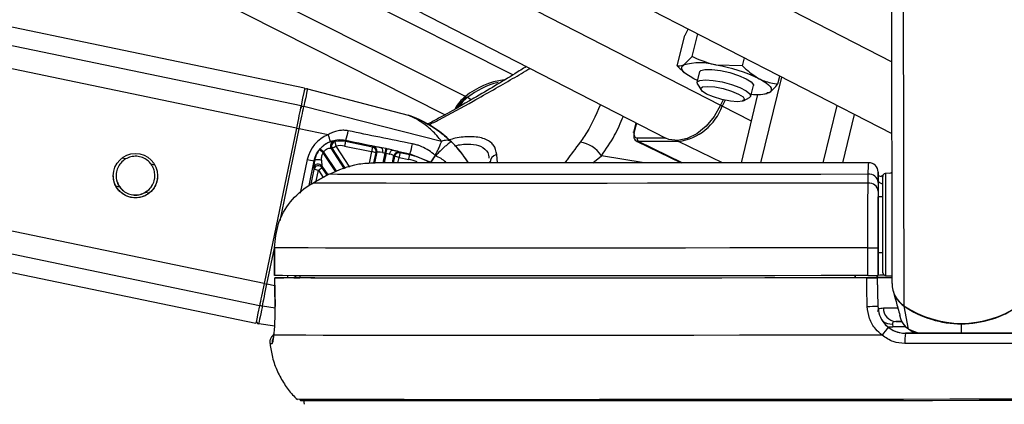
# Model space of a CAD drawing. Header units: millimetres. Extents: x 20 to 20084, y 40 to 15282.
# Tile 34 of 93: x 9096 to 9309, y 5847 to 5930. Entities that reach past the tile are written whole.
import ezdxf

# ---------------------------------------------------------------- set-up
doc = ezdxf.new("R2010")
doc.units = ezdxf.units.MM
doc.header["$LTSCALE"] = 2
doc.layers.add('COMPONENT_GEOMETRY', color=7, linetype='Continuous')
doc.styles.add('SLDTEXTSTYLE0', font='TXT', dxfattribs={"width": 0.75})
doc.dimstyles.new('SLDDIMSTYLE0', dxfattribs={"dimtxt": 100, "dimasz": 6.604, "dimexe": 0, "dimexo": 0.0625, "dimgap": 25, "dimtad": 0, "dimtih": 1, "dimtoh": 1, "dimdec": 1, "dimrnd": 1e-09, "dimzin": 12, "dimdsep": 46, "dimtxsty": 'SLDTEXTSTYLE0', "dimsah": 1, "dimcen": 0.09, "dimadec": 0, "dimazin": 3, "dimtfac": 1, "dimtdec": 1, "dimtofl": 0, "dimtmove": 0, "dimatfit": 3, "dimfxl": 1, "dimfrac": 2, "dimtolj": 1, "dimtzin": 12, "dimarcsym": 0})

# ---------------------------------------------------------------- blocks, each defined once
blk = doc.blocks.new('_D_5')
at = {"layer": 'COMPONENT_GEOMETRY', "color": 7}
for p, q in [((10830.42, 6039.57), (10830.42, 3944.92)), ((10630.35, 3924.61), (10599.88, 3924.61)), ((10599.88, 3924.61), (10599.88, 3765.86)), ((11030.49, 3924.61), (11060.96, 3924.61)), ((11060.96, 3924.61), (11060.96, 3765.86)), ((10599.88, 3765.86), (10630.35, 3765.86)), ((11060.96, 3765.86), (11030.49, 3765.86)), ((10830.42, 1521.6), (10830.42, 3616.24)), ((6833.18, 1521.6), (10836.77, 1521.6))]:
    blk.add_line(p, q, dxfattribs=at)
for points in [[(10830.42, 6039.57), (10829.4, 6032.97), (10831.44, 6032.97)], [(10830.42, 1521.6), (10831.44, 1528.2), (10829.4, 1528.2)]]:
    blk.add_solid(points, dxfattribs=at)
at = {"layer": 'COMPONENT_GEOMETRY', "color": 7, "char_height": 100, "attachment_point": 1, "style": 'SLDTEXTSTYLE0'}
for s, insert in [('7\'4.94"', (10630.35, 3894.77)), ('2259mm', (10557.64, 3745.15))]:
    blk.add_mtext(s, dxfattribs=dict(at, insert=insert))

msp = doc.modelspace()

# ---------------------------------------------------------------- linework, layer by layer
at = {"color": 7, "linetype": 'Continuous', "lineweight": 25}
for p, q in [((8304.93, 6039.57), (9147.34, 5864.6)), ((9157.91, 5915.51), (8560.63, 6039.57)), ((9202.97, 5918.36), (8962.84, 6039.57)), ((8973.57, 6039.57), (9236.03, 5904.69)), ((9024.38, 6039.57), (9284.98, 5905.65)), ((9285.02, 5873.22), (9284.82, 6023.86)), ((9240.9, 5928.3), (9240.18, 5926.87)), ((9241.73, 5922.32), (9242.99, 5927.22)), ((9238.5, 5920.34), (9240.18, 5926.87)), ((9241.73, 5922.32), (9239.9, 5920.49)), ((9252.64, 5920.34), (9253.08, 5922.04)), ((9239.64, 5919.26), (9240.19, 5918.77)), ((9243.38, 5919.03), (9242.79, 5916.75)), ((9252.64, 5920.34), (9246.97, 5920.49)), ((9242.9, 5917.15), (9242.12, 5917.53)), ((9256.65, 5899.33), (9261.16, 5917.89)), ((9260.31, 5916.4), (9260.75, 5918.1)), ((9158.52, 5915.35), (9180.3, 5909.62)), ((9242.89, 5916.35), (9243.68, 5915.11)), ((9254.42, 5913.76), (9255, 5916.04)), ((9257.95, 5914.52), (9258.48, 5914.57)), ((9248.44, 5912.94), (9247.88, 5911.8)), ((9248.91, 5912.87), (9248.28, 5911.59)), ((9252.41, 5899.33), (9256, 5914.12)), ((9252.85, 5912.75), (9254.14, 5913.46)), ((9257.67, 5914.28), (9257.99, 5914.35)), ((9187.53, 5903.98), (9157.73, 5911.52)), ((9270.09, 5899.35), (9273.1, 5911.75)), ((9274.33, 5899.35), (9276.87, 5909.81)), ((9156.12, 5906.85), (9149.13, 5873.22)), ((9162.99, 5905.42), (9156.74, 5906.72)), ((9229.56, 5908.02), (9229.04, 5905.97)), ((9166.81, 5904.22), (9166.75, 5903.94)), ((9172.58, 5902.72), (9166.75, 5903.94)), ((9229.72, 5904.03), (9239.4, 5899.32)), ((9238.81, 5903.94), (9230.13, 5903.94)), ((9166.56, 5898.03), (9163.63, 5902.5)), ((9163.63, 5902.5), (9163.87, 5902.41)), ((9166.54, 5902.96), (9172.38, 5901.75)), ((9172.76, 5902.84), (9172.58, 5902.72)), ((9173.54, 5901.65), (9173.05, 5899.31)), ((9173.36, 5901.54), (9173.54, 5901.65)), ((9175.52, 5902.4), (9174.59, 5902.59)), ((9176.94, 5902.09), (9180.7, 5901.3)), ((9178.53, 5901.49), (9178.42, 5901.66)), ((9159.95, 5899.75), (9160.03, 5899.74)), ((9174.72, 5901.54), (9175.33, 5901.43)), ((9176.91, 5899.34), (9177.24, 5900.89)), ((9177.24, 5900.89), (9177.35, 5900.71)), ((9178.33, 5900.51), (9180.44, 5900.07)), ((9180.65, 5901.05), (9178.53, 5901.49)), ((9180.7, 5901.3), (9180.65, 5901.05)), ((9180.7, 5901.3), (9185.18, 5899.5)), ((9186.22, 5900.89), (9186.21, 5900.89)), ((9186.22, 5900.88), (9186.22, 5900.89)), ((9197.95, 5899.67), (9198.03, 5899.35)), ((9159.83, 5898.29), (9159.9, 5897.91)), ((9161.64, 5898.63), (9162.9, 5896.72)), ((9161.72, 5898.25), (9161.64, 5898.63)), ((9163.14, 5896.85), (9159.68, 5894.94)), ((9159.68, 5894.94), (9163.14, 5896.84)), ((9163.14, 5896.84), (9163.14, 5896.85)), ((9279.85, 5894.94), (9279.85, 5896.84)), ((9281.99, 5895.56), (9281.99, 5897.15)), ((9281.99, 5895.56), (9282, 5891.96)), ((9282.79, 5896.27), (9282.04, 5896.49)), ((9283.02, 5896.56), (9282.68, 5896.45)), ((9284.99, 5897.07), (9283.56, 5896.99)), ((9285.02, 5897.24), (9284.43, 5897.04)), ((9159.68, 5894.94), (9159.68, 5894.95)), ((9281.99, 5895.1), (9281.99, 5893.2)), ((9283, 5891.96), (9282, 5891.96)), ((9282, 5891.96), (9282, 5891.96)), ((9282.02, 5874.95), (9282, 5886.06)), ((9151.37, 5880.93), (9151.38, 5874.93)), ((9151.39, 5880.93), (9151.37, 5880.93)), ((9151.39, 5874.93), (9151.39, 5880.93)), ((9279.75, 5874.93), (9279.74, 5880.93)), ((9282.01, 5880.94), (9282.02, 5874.94)), ((9282.01, 5879.96), (9283.01, 5879.96)), ((9282.01, 5879.96), (9282.02, 5874.97)), ((9282.01, 5879.96), (9282.02, 5874.98)), ((9151.38, 5874.93), (9151.39, 5874.93)), ((9151.41, 5874.43), (9151.51, 5868.26)), ((9151.42, 5874.43), (9151.43, 5874.43)), ((9156.86, 5874.44), (9153.41, 5874.44)), ((9155.58, 5874.43), (9156.86, 5874.44)), ((9156.85, 5874.93), (9156.86, 5874.43)), ((9277.02, 5874.93), (9277.02, 5874.43)), ((9277.02, 5874.43), (9277.02, 5874.93)), ((9277.43, 5874.43), (9277.43, 5874.45)), ((9281.81, 5874.45), (9277.43, 5874.45)), ((9277.43, 5874.45), (9277.43, 5874.43)), ((9281.8, 5874.94), (9281.81, 5874.45)), ((9281.81, 5874.47), (9281.8, 5874.94)), ((9281.81, 5874.47), (9281.81, 5874.48)), ((9281.81, 5874.48), (9281.93, 5868.33)), ((9281.81, 5874.45), (9281.81, 5874.44)), ((9281.81, 5874.44), (9281.92, 5868.33)), ((9282.02, 5874.98), (9282.02, 5874.97)), ((9282.02, 5874.95), (9282.02, 5874.94)), ((9283.59, 5874.93), (9285.02, 5874.86)), ((9285.25, 5871.62), (9285.7, 5869.94)), ((9285.7, 5869.94), (9285.88, 5869.3)), ((9151.53, 5868.26), (9151.51, 5868.26)), ((9281.92, 5868.33), (9281.92, 5868.33)), ((9288.54, 5863.35), (9287.62, 5868.3)), ((9286.6, 5866.65), (9286.62, 5866.58)), ((9286.68, 5866.25), (9286.79, 5865.87)), ((9151.42, 5863.97), (9147.96, 5864.5)), ((9285.1, 5864.43), (9285.17, 5863.84)), ((9285.84, 5864.99), (9287.17, 5864.99)), ((9151.24, 5862.04), (9151.25, 5862.35)), ((9287.93, 5862.45), (9287.93, 5862.44)), ((9288.76, 5863.24), (9289.17, 5862.94))]:
    msp.add_line(p, q, dxfattribs=at)
at = {"color": 8, "linetype": 'Continuous', "lineweight": 25}
for p, q in [((9148.13, 5868.4), (8324.03, 6039.57)), ((9149.13, 5873.22), (8348.23, 6039.57)), ((9156.12, 5906.85), (8517.14, 6039.57)), ((9157.12, 5911.67), (8541.36, 6039.57)), ((9188.27, 5909.75), (8931.08, 6039.57)), ((9192.68, 5913.67), (8943.26, 6039.57)), ((8999.25, 6039.57), (9247.88, 5911.8)), ((9054.61, 6039.57), (9284.96, 5921.2)), ((9287.6, 5868.4), (9287.41, 6008.14)), ((9193.95, 5912.96), (9193.11, 5913.44)), ((9254.59, 5908.33), (9248.28, 5911.59)), ((9152.59, 5886.77), (9156.74, 5906.72)), ((9229.71, 5907.94), (9229.22, 5906.03)), ((9189.68, 5903.88), (9189.41, 5904.1)), ((9229.87, 5904.71), (9235.99, 5904.71)), ((9239.63, 5899.32), (9230.13, 5903.94)), ((9248.3, 5899.33), (9238.81, 5903.94)), ((9162.02, 5901.67), (9164.81, 5897.42)), ((9163.87, 5902.41), (9166.71, 5898.08)), ((9167.68, 5898.42), (9164.7, 5902.96)), ((9172.38, 5901.75), (9171.86, 5899.23)), ((9119.16, 5900.16), (9118.35, 5900.33)), ((9158.47, 5900.06), (9156.95, 5892.75)), ((9158.85, 5894.45), (9159.95, 5899.75)), ((9164.63, 5897.36), (9161.9, 5901.52)), ((9172.89, 5899.3), (9173.36, 5901.54)), ((9174.89, 5899.35), (9175.33, 5901.43)), ((9175.51, 5901.4), (9175.08, 5899.35)), ((9177.35, 5900.71), (9177.07, 5899.34)), ((9178.08, 5899.34), (9178.33, 5900.51)), ((9199.62, 5899.31), (9199.46, 5901.1)), ((9220.29, 5899.31), (9222.11, 5900.87)), ((9231.36, 5899.32), (9222.11, 5900.87)), ((9125.51, 5898.84), (9124.7, 5899.01)), ((9159.9, 5897.91), (9159.23, 5894.68)), ((9160.39, 5895.34), (9160.88, 5897.71)), ((9160.88, 5897.71), (9161.89, 5896.16)), ((9162.77, 5896.64), (9161.72, 5898.25)), ((9117.89, 5894.08), (9117.09, 5894.25)), ((9124.21, 5892.77), (9123.43, 5892.93)), ((9149.75, 5873.09), (9151.37, 5880.88)), ((9155.92, 5874.7), (9156.02, 5874.44)), ((9151.44, 5872.74), (9149.75, 5873.09)), ((9151.52, 5867.85), (9148.76, 5868.3)), ((9287.95, 5863.84), (9285.17, 5863.84)), ((9288.54, 5863.35), (9290.78, 5862.45)), ((9289.21, 5863.02), (9288.54, 5863.35)), ((9300.04, 5862.46), (9300.03, 5864.5))]:
    msp.add_line(p, q, dxfattribs=at)
at = {"color": 7, "linetype": 'Continuous', "lineweight": 25, "flags": 128}
for points in [[(9242.12, 5917.53), (9241.31, 5917.98), (9240.64, 5918.42), (9240.11, 5918.84), (9239.74, 5919.24), (9239.53, 5919.61), (9239.49, 5919.95), (9239.61, 5920.24), (9239.9, 5920.49)], [(9243.38, 5919.03), (9243.62, 5919.31), (9244.53, 5919.55), (9246, 5919.55), (9247.86, 5919.31), (9249.88, 5918.85), (9251.81, 5918.23), (9253.43, 5917.53), (9254.54, 5916.83), (9255, 5916.21), (9255, 5916.04)], [(9242.89, 5916.35), (9242.82, 5916.83), (9243.41, 5917.18), (9244.62, 5917.31)], [(9244.62, 5917.31), (9246.31, 5917.18), (9248.28, 5916.83), (9250.29, 5916.28), (9252.09, 5915.61), (9253.48, 5914.9), (9254.27, 5914.23), (9254.39, 5913.69), (9254.14, 5913.46)], [(9256.26, 5917.53), (9257.07, 5917.09), (9257.74, 5916.65), (9258.27, 5916.22), (9258.64, 5915.82), (9258.85, 5915.45), (9258.89, 5915.12), (9258.77, 5914.82), (9258.48, 5914.57)], [(9157.91, 5915.51), (9157.91, 5915.51), (9157.86, 5915.26), (9157.71, 5914.52), (9157.46, 5913.32), (9157.12, 5911.67)], [(9158.52, 5915.35), (9158.51, 5915.29), (9158.47, 5915.1), (9158.41, 5914.79), (9158.32, 5914.37), (9158.21, 5913.82), (9158.07, 5913.16), (9157.91, 5912.39), (9157.73, 5911.52)], [(9245.09, 5915.88), (9246.66, 5915.76), (9248.48, 5915.4), (9250.29, 5914.85), (9251.8, 5914.21), (9252.78, 5913.58), (9253.08, 5913.03), (9252.66, 5912.67), (9251.59, 5912.54), (9250.02, 5912.67), (9248.19, 5913.03), (9246.39, 5913.58), (9244.88, 5914.21), (9243.9, 5914.85), (9243.59, 5915.4), (9244.01, 5915.76), (9245.09, 5915.88)], [(9157.12, 5911.67), (9157.03, 5911.24), (9156.93, 5910.73), (9156.81, 5910.18), (9156.68, 5909.57), (9156.55, 5908.93), (9156.41, 5908.25), (9156.27, 5907.56), (9156.12, 5906.85)], [(9156.74, 5906.72), (9156.88, 5907.42), (9157.03, 5908.11), (9157.17, 5908.79), (9157.3, 5909.43), (9157.42, 5910.03), (9157.54, 5910.58), (9157.64, 5911.08), (9157.73, 5911.52)], [(9247.88, 5911.8), (9246.5, 5909.36), (9244.77, 5907.26), (9242.8, 5905.62), (9240.71, 5904.56), (9238.65, 5904.14), (9236.74, 5904.4), (9236.03, 5904.69)], [(9229.19, 5905.82), (9229.12, 5905.86), (9229.07, 5905.9), (9229.04, 5905.94), (9229.03, 5905.97), (9229.04, 5905.97)], [(9164.7, 5902.96), (9164.66, 5903.14), (9164.63, 5903.32), (9164.59, 5903.48), (9164.56, 5903.63), (9164.53, 5903.75), (9164.51, 5903.84), (9164.5, 5903.9), (9164.5, 5903.93)], [(9166.75, 5903.94), (9166.74, 5903.91), (9166.73, 5903.85), (9166.71, 5903.76), (9166.68, 5903.63), (9166.65, 5903.49), (9166.62, 5903.32), (9166.58, 5903.14), (9166.54, 5902.96)], [(9172.58, 5902.72), (9172.58, 5902.7), (9172.57, 5902.64), (9172.55, 5902.54), (9172.52, 5902.42), (9172.49, 5902.27), (9172.46, 5902.11), (9172.42, 5901.93), (9172.38, 5901.75)], [(9175.33, 5901.43), (9175.36, 5901.61), (9175.4, 5901.78), (9175.43, 5901.93), (9175.46, 5902.08), (9175.48, 5902.2), (9175.5, 5902.29), (9175.51, 5902.36), (9175.52, 5902.4)], [(9175.51, 5901.4), (9175.54, 5901.57), (9175.57, 5901.74), (9175.61, 5901.9), (9175.64, 5902.04), (9175.66, 5902.16), (9175.68, 5902.26), (9175.69, 5902.33), (9175.7, 5902.36)], [(9175.7, 5902.36), (9175.66, 5902.37), (9175.52, 5902.4)], [(9176.29, 5901.21), (9176.34, 5901.39), (9176.41, 5901.56), (9176.49, 5901.72), (9176.57, 5901.85), (9176.66, 5901.96), (9176.76, 5902.04), (9176.85, 5902.08), (9176.94, 5902.09)], [(9160.03, 5899.74), (9160.09, 5899.85), (9160.22, 5899.95), (9160.39, 5900.02), (9160.6, 5900.06), (9160.84, 5900.06), (9161.09, 5900.04), (9161.33, 5899.98), (9161.55, 5899.89)], [(9175.33, 5901.43), (9175.46, 5901.4), (9175.51, 5901.4)], [(9178.53, 5901.49), (9178.53, 5901.46), (9178.51, 5901.4), (9178.49, 5901.31), (9178.47, 5901.19), (9178.44, 5901.04), (9178.4, 5900.87), (9178.37, 5900.7), (9178.33, 5900.51)], [(9180.44, 5900.07), (9180.48, 5900.26), (9180.52, 5900.44), (9180.55, 5900.6), (9180.58, 5900.75), (9180.61, 5900.87), (9180.63, 5900.96), (9180.64, 5901.02), (9180.65, 5901.05)], [(9279.85, 5896.84), (9269.62, 5896.83), (9259.57, 5896.82), (9249.74, 5896.81), (9240.2, 5896.81), (9231, 5896.8), (9222.19, 5896.79), (9213.81, 5896.79), (9205.93, 5896.79), (9198.57, 5896.79), (9191.79, 5896.79), (9185.62, 5896.79), (9180.1, 5896.8), (9175.25, 5896.81), (9171.12, 5896.81), (9167.7, 5896.82), (9165.04, 5896.83), (9163.14, 5896.84)], [(9283, 5888.08), (9283, 5890.66), (9282.99, 5892.91), (9282.99, 5894.68), (9282.99, 5895.87), (9282.99, 5896.38), (9282.99, 5896.39)], [(9279.85, 5894.94), (9269.89, 5894.93), (9260.08, 5894.92), (9250.48, 5894.91), (9241.13, 5894.9), (9232.07, 5894.9), (9223.37, 5894.89), (9215.05, 5894.89), (9207.17, 5894.89), (9199.76, 5894.89), (9192.86, 5894.89), (9186.51, 5894.89), (9180.74, 5894.89), (9175.57, 5894.9), (9171.04, 5894.9), (9167.17, 5894.91), (9163.98, 5894.92), (9161.48, 5894.93), (9159.68, 5894.94)], [(9282, 5886.06), (9282, 5887.21), (9282, 5888.32), (9282, 5889.34), (9282, 5890.24), (9282, 5890.97), (9282, 5891.51), (9282, 5891.85), (9282, 5891.96)], [(9283, 5891.96), (9283, 5892.29), (9283, 5892.56)], [(9283.02, 5875.53), (9283.02, 5875.75), (9283.02, 5876.65), (9283.01, 5878.18), (9283.01, 5880.24), (9283.01, 5882.69), (9283, 5885.37), (9283, 5888.08)], [(9279.74, 5880.93), (9269.63, 5880.92), (9259.66, 5880.91), (9249.88, 5880.9), (9240.33, 5880.89), (9231.07, 5880.89), (9222.12, 5880.88), (9213.54, 5880.88), (9205.37, 5880.87), (9197.63, 5880.87), (9190.38, 5880.87), (9183.64, 5880.87), (9177.44, 5880.88), (9171.82, 5880.88), (9166.79, 5880.89), (9162.39, 5880.89), (9158.64, 5880.9), (9155.54, 5880.91), (9153.12, 5880.92), (9151.39, 5880.93)], [(9283.01, 5879.36), (9283.01, 5879.51), (9283.01, 5879.96)], [(9279.75, 5874.93), (9269.64, 5874.92), (9259.67, 5874.91), (9249.89, 5874.9), (9240.34, 5874.89), (9231.07, 5874.89), (9222.13, 5874.88), (9213.55, 5874.88), (9205.37, 5874.87), (9197.64, 5874.87), (9190.39, 5874.87), (9183.65, 5874.87), (9177.45, 5874.88), (9171.83, 5874.88), (9166.8, 5874.89), (9162.4, 5874.89), (9158.64, 5874.9), (9155.55, 5874.91), (9153.13, 5874.92), (9151.39, 5874.93)], [(9151.53, 5868.26), (9151.46, 5872.26), (9151.42, 5874.43)], [(9279.54, 5874.43), (9268.89, 5874.42), (9258.41, 5874.41), (9248.15, 5874.4), (9238.15, 5874.39), (9228.47, 5874.38), (9219.17, 5874.38), (9210.28, 5874.38), (9201.86, 5874.37), (9193.95, 5874.37), (9186.59, 5874.37), (9179.82, 5874.38), (9173.67, 5874.38), (9168.18, 5874.38), (9163.37, 5874.39), (9159.27, 5874.4), (9155.91, 5874.41), (9153.28, 5874.42), (9151.42, 5874.43)], [(9277.43, 5874.43), (9267.38, 5874.42), (9257.49, 5874.41), (9247.8, 5874.4), (9238.38, 5874.4), (9229.25, 5874.39), (9220.47, 5874.39), (9212.08, 5874.38), (9204.13, 5874.38), (9196.64, 5874.38), (9189.66, 5874.38), (9183.22, 5874.38), (9177.35, 5874.39), (9172.09, 5874.39), (9167.45, 5874.4), (9163.46, 5874.4), (9160.14, 5874.41), (9157.51, 5874.42), (9155.58, 5874.43)], [(9279.65, 5868.26), (9279.58, 5872.26), (9279.54, 5874.43)], [(9281.81, 5874.5), (9282.6, 5874.5), (9285.05, 5874.5)], [(9149.13, 5873.22), (9148.99, 5872.51), (9148.84, 5871.82), (9148.7, 5871.14), (9148.57, 5870.5), (9148.44, 5869.89), (9148.33, 5869.34), (9148.22, 5868.84), (9148.13, 5868.4)], [(9148.76, 5868.3), (9148.85, 5868.73), (9148.95, 5869.23), (9149.06, 5869.78), (9149.19, 5870.39), (9149.32, 5871.03), (9149.46, 5871.7), (9149.61, 5872.39), (9149.75, 5873.09)], [(9148.13, 5868.4), (9147.79, 5866.76), (9147.54, 5865.57), (9147.39, 5864.84), (9147.34, 5864.6)], [(9148.76, 5868.3), (9148.57, 5867.43), (9148.41, 5866.66), (9148.28, 5866.01), (9148.17, 5865.47), (9148.08, 5865.05), (9148.01, 5864.74), (9147.98, 5864.56), (9147.96, 5864.5)], [(9287.06, 5865), (9286.51, 5864.99), (9285.84, 5864.99)], [(9282.86, 5862.04), (9272.41, 5862.02), (9262.1, 5862.01), (9251.97, 5862), (9242.09, 5861.99), (9232.49, 5861.99), (9223.23, 5861.98), (9214.36, 5861.98), (9205.91, 5861.98), (9197.93, 5861.97), (9190.45, 5861.97), (9183.53, 5861.98), (9177.18, 5861.98), (9171.44, 5861.98), (9166.35, 5861.99), (9161.92, 5861.99), (9158.17, 5862), (9155.14, 5862.01), (9152.82, 5862.02), (9151.24, 5862.04)], [(9287.93, 5862.44), (9290.95, 5862.45), (9293.98, 5862.45), (9297.01, 5862.46), (9300.04, 5862.46), (9303.06, 5862.46), (9306.09, 5862.47), (9309.12, 5862.47), (9312.14, 5862.48)], [(9312.14, 5862.48), (9309.12, 5862.47), (9306.09, 5862.47), (9303.06, 5862.47), (9300.04, 5862.46), (9297.01, 5862.46), (9293.98, 5862.45), (9290.95, 5862.45), (9287.93, 5862.45)], [(9312.31, 5860.26), (9309.24, 5860.25), (9306.18, 5860.25), (9303.11, 5860.24), (9300.04, 5860.24), (9296.97, 5860.24), (9293.9, 5860.23), (9290.83, 5860.23), (9287.77, 5860.22)], [(9317.58, 5848.18), (9307.58, 5848.16), (9297.55, 5848.15), (9287.52, 5848.14), (9277.56, 5848.12), (9267.71, 5848.11), (9258.01, 5848.1), (9248.52, 5848.1), (9239.28, 5848.09), (9230.34, 5848.08), (9221.73, 5848.08), (9213.51, 5848.07), (9205.71, 5848.07), (9198.37, 5848.07), (9191.52, 5848.07), (9185.2, 5848.07), (9179.45, 5848.08), (9174.28, 5848.08), (9169.72, 5848.09), (9165.8, 5848.1), (9162.53, 5848.1), (9159.93, 5848.11), (9158.02, 5848.12), (9156.79, 5848.14), (9156.27, 5848.15), (9156.25, 5848.15)], [(9313.93, 5847.89), (9303.84, 5847.87), (9293.74, 5847.86), (9283.67, 5847.85), (9273.69, 5847.83), (9263.83, 5847.82), (9254.15, 5847.81), (9244.71, 5847.81), (9235.54, 5847.8), (9226.69, 5847.79), (9218.2, 5847.79), (9210.13, 5847.79), (9202.5, 5847.79), (9195.36, 5847.79), (9188.73, 5847.79), (9182.67, 5847.79), (9177.19, 5847.79), (9172.32, 5847.8), (9168.08, 5847.81), (9164.51, 5847.81), (9161.61, 5847.82), (9159.4, 5847.83), (9157.89, 5847.85), (9157.09, 5847.86), (9156.95, 5847.87)]]:
    msp.add_lwpolyline(points, dxfattribs=at)
at = {"color": 8, "linetype": 'Continuous', "lineweight": 25, "flags": 128}
for points in [[(9229.04, 5905.97), (9229.05, 5905.99), (9229.09, 5906.01), (9229.14, 5906.02), (9229.22, 5906.03)], [(9283.56, 5896.99), (9283.56, 5896.98), (9283.56, 5896.44), (9283.56, 5895.19), (9283.56, 5893.31), (9283.57, 5890.93), (9283.57, 5888.21)], [(9283.57, 5888.21), (9283.57, 5885.34), (9283.58, 5882.51), (9283.58, 5879.91), (9283.58, 5877.73), (9283.59, 5876.11), (9283.59, 5875.17), (9283.59, 5874.93)], [(9283.14, 5867.94), (9284.02, 5867.94), (9285.12, 5867.94), (9286.23, 5867.95)], [(9287.64, 5868.37), (9287.62, 5868.33), (9287.62, 5868.3)], [(9284.06, 5863.94), (9284.56, 5863.85), (9285.17, 5863.84)], [(9300.03, 5864.6), (9300.03, 5864.59), (9300.03, 5864.53), (9300.03, 5864.5)]]:
    msp.add_lwpolyline(points, dxfattribs=at)
at = {"color": 7, "linetype": 'Continuous', "lineweight": 25}
msp.add_circle((9121.29, 5896.54), 4.8, dxfattribs=at)
for centre, radius, start, end in [((9243.43, 5907.91), 13.07, 74.3063, 105.6937), ((9240.96, 5885.53), 35.47, 64.4415, 80.2408), ((9203.43, 5900.29), 17.17, 97.8874, 128.774), ((9204.47, 5898.89), 18.46, 104.7376, 128.0081), ((9158.37, 5914.77), 0.6, 75.266, 168.266), ((9255.68, 5922.34), 8.26, 261.912, 289.8126), ((9197.66, 5907.27), 8.11, 127.887, 151.9302), ((9192.96, 5913.25), 0.242, 51.7032, 116.2409), ((9157.55, 5910.99), 0.561, 70.6155, 161.678), ((9237.15, 5915.68), 11.85, 278.0341, 339.8301), ((9179.03, 5904.79), 5, 70.0648, 75.266), ((9181.41, 6026.33), 122.12, 258.0463, 258.3426), ((9155.97, 5908.01), 11.48, 340.7254, 351.2111), ((9153.79, 5901.42), 10.03, 14.6452, 23.5162), ((9164.47, 5903.04), 1, 104.9586, 212.986), ((9164.71, 5902.95), 1, 102.2984, 212.9665), ((9165.63, 5898.58), 5.47, 78.266, 101.9989), ((9216.61, 5897.3), 6.56, 32.9391, 82.0309), ((9230.52, 5904.5), 0.681, 161.8808, 235.4408), ((9165.63, 5898.57), 5.76, 139.3855, 141.7003), ((8996.92, 5693), 265.89, 51.6502, 51.8652), ((8982.92, 5693.18), 274.85, 49.337, 49.545), ((9165.63, 5898.57), 4.76, 139.3855, 141.7003), ((9302, 5693.25), 250.65, 123.2129, 123.4413), ((9165.63, 5898.58), 4.47, 78.266, 101.9989), ((9129.12, 5692.33), 213.84, 78.0606, 78.3283), ((9172.38, 5901.74), 1, 348.4475, 78.0845), ((9172.55, 5901.86), 1, 348.4475, 78.0845), ((9173.7, 5901.94), 1.1, 338.4276, 35.9009), ((9178.22, 5900.68), 1, 78.4464, 168.0856), ((9169.52, 5905.2), 11.84, 340.747, 351.399), ((9223.69, 6212.43), 319.11, 258.2055, 258.4773), ((9178.33, 5900.51), 1, 78.4464, 168.0856), ((9134.69, 5691.58), 213.44, 78.2036, 78.4716), ((9177.91, 5887.86), 13.47, 59.6505, 78.266), ((9199.82, 5899.34), 1.8, 101.7466, 179.7495), ((9160.81, 5898.07), 1, 33.8821, 167.6499), ((9160.88, 5897.69), 1, 33.8821, 167.6499), ((9117.25, 5688.77), 213.44, 78.2036, 78.4716), ((9297.88, 5689.3), 249.4, 123.0902, 123.3194), ((9279.99, 5897.36), 2, 0.0366, 90.299), ((9280.09, 5894.95), 1.91, 4.4305, 97.25), ((9283.59, 5896.4), 0.6, 93.077, 180.077), ((9280.09, 5893.05), 1.91, 4.4265, 97.164), ((9279.77, 6320.65), 439.72, 269.9964, 270.2922), ((9279.78, 6314.65), 439.72, 269.9964, 270.2922), ((9285.24, 5495.21), 379.29, 90.029, 90.5187), ((9283.56, 5748.15), 126.84, 90.0892, 90.697), ((9283.62, 5875.53), 0.6, 180.077, 267.077), ((9290.86, 5873.24), 5.84, 180.2646, 236.0385), ((9290.89, 5873.14), 5.84, 195.1197, 235.9386), ((9279.6, 5904.02), 35.76, 270.0836, 273.7253), ((9285.99, 5867.85), 2.86, 178.174, 266.9501), ((9300, 5886.71), 22.12, 235.8922, 304.2619), ((9299.98, 5886.54), 22.04, 235.8637, 270.1259), ((9300.02, 5886.54), 22.04, 270.0282, 304.2903), ((9148.05, 5865.09), 0.6, 168.266, 261.266), ((9288.84, 5858.21), 7.1, 129.775, 147.3861), ((9294.91, 5860.83), 7.16, 166.9415, 184.8132)]:
    msp.add_arc(centre, radius, start, end, dxfattribs=at)
at = {"color": 8, "linetype": 'Continuous', "lineweight": 25}
for centre, radius, start, end in [((9197.84, 5907.29), 7.76, 127.6036, 146.4174), ((9243.8, 5902.78), 9.89, 63.0435, 65.6437), ((9172.21, 5885.99), 25, 32.2941, 70.0648), ((9239.03, 5904.35), 0.467, 206.8273, 242.1705), ((9177.91, 5887.86), 12.47, 69.5275, 78.266), ((9175.38, 5997.27), 126.8, 258.0535, 258.3388), ((9148.85, 5868.96), 0.666, 217.5122, 261.7212), ((9284.93, 5867.56), 3.13, 232.1985, 273.0554), ((9152.87, 5860.44), 2.01, 154.4449, 186.2759), ((9150.81, 5866.35), 6.13, 265.8495, 270.5601)]:
    msp.add_arc(centre, radius, start, end, dxfattribs=at)
at = {"color": 7, "linetype": 'Continuous', "lineweight": 25}
for centre, major_axis, ratio, start_param, end_param in [((9230.21, 5906.03), (0.64, 1.25), 0.664507, 1.899791, 3.470588), ((9165.7, 5898.55), (5.87, 4.47), 0.99993, 1.29552, 2.286185), ((9172.21, 5886), (-15.94, 19.26), 0.999944, 4.590833, 4.818035), ((9172.21, 5885.97), (19.51, 15.63), 0.999943, 6.178451, 6.404553), ((9230.61, 5905.82), (0.9, 1.79), 0.665803, 1.895436, 3.466232), ((9175.5, 5902.26), (2.74, -0.57), 0.051092, 1.919265, 3.088958), ((9175.29, 5901.28), (1.76, -0.37), 0.080207, 1.919263, 3.088957), ((9175.68, 5902.22), (2.74, -0.57), 0.051092, 0.052085, 1.103058), ((9160.64, 5902.15), (0.8, 3.88), 0.036816, 2.249904, 3.053072), ((9161.62, 5901.95), (-0.04, 3.33), 0.03363, 2.234336, 3.037504), ((9175.47, 5901.24), (1.76, -0.37), 0.080207, 0.052084, 1.103057)]:
    msp.add_ellipse(centre, major_axis=major_axis, ratio=ratio, start_param=start_param, end_param=end_param, dxfattribs=at)
at = {"color": 8, "linetype": 'Continuous', "lineweight": 25}
msp.add_ellipse((9161.22, 5877.01), major_axis=(5.87, 4.47), ratio=0.99993, start_param=2.779209, end_param=2.847382, dxfattribs=at)
at = {"color": 7, "linetype": 'Continuous', "lineweight": 25}
for points, knots in [([(9246.97, 5920.49), (9246.84, 5920.51), (9245, 5920.86), (9243.31, 5921.61), (9241.73, 5922.32)], [0, 0, 0, 0, 0.070201, 1, 1, 1, 1]), ([(9205.9, 5920.18), (9205.07, 5919.66), (9201.56, 5917.46), (9195.22, 5913.66), (9188.73, 5909.94), (9185.3, 5908.11), (9184.51, 5907.68)], [0, 0, 0, 0, 0.131293, 0.555651, 0.897304, 1, 1, 1, 1]), ([(9239.9, 5920.49), (9239.86, 5920.47), (9239.32, 5920.15), (9238.89, 5920.25), (9238.5, 5920.34)], [0, 0, 0, 0, 0.070201, 1, 1, 1, 1]), ([(9238.5, 5920.34), (9238.78, 5920.04), (9239.16, 5919.63), (9239.59, 5919.34), (9239.69, 5919.26)], [0, 0, 0, 0, 0.750551, 1, 1, 1, 1]), ([(9252.64, 5920.34), (9252.93, 5920.05), (9254.05, 5918.92), (9255.32, 5918.12), (9256.26, 5917.53)], [0, 0, 0, 0, 0.257551, 1, 1, 1, 1]), ([(9256.26, 5917.53), (9256.61, 5917.37), (9257.92, 5916.74), (9259.3, 5916.55), (9260.31, 5916.4)], [0, 0, 0, 0, 0.268634, 1, 1, 1, 1]), ([(9158.52, 5915.34), (9158.5, 5915.35), (9158.43, 5915.38), (9158.36, 5915.37), (9158.31, 5915.36)], [0, 0, 0, 0, 0.3464283, 1, 1, 1, 1]), ([(9258.48, 5914.57), (9258.52, 5914.6), (9259.07, 5914.94), (9259.71, 5915.7), (9260.31, 5916.4)], [0, 0, 0, 0, 0.070201, 1, 1, 1, 1]), ([(9192.85, 5913.46), (9192.6, 5913.26), (9192.06, 5912.84), (9191.64, 5912.24), (9191.41, 5911.92)], [0, 0, 0, 0, 0.465582, 1, 1, 1, 1]), ([(9191.41, 5911.92), (9191.24, 5911.74), (9191.04, 5911.53), (9190.93, 5911.27), (9190.91, 5911.24)], [0, 0, 0, 0, 0.880951, 1, 1, 1, 1]), ([(9187.53, 5903.98), (9187.19, 5904.4), (9186.52, 5905.25), (9185.42, 5906.36), (9184.27, 5907.35), (9183.06, 5908.21), (9181.84, 5908.94), (9180.94, 5909.36), (9180.51, 5909.54), (9180.38, 5909.59), (9180.31, 5909.62), (9180.3, 5909.62), (9180.3, 5909.62)], [0, 0, 0, 0, 0.144832, 0.29043, 0.438302, 0.586888, 0.737875, 0.890332, 0.924169, 0.958427, 0.979071, 1, 1, 1, 1]), ([(9180.73, 5909.49), (9180.75, 5909.48), (9180.81, 5909.46), (9181.92, 5909.04), (9184.27, 5907.97), (9187.15, 5906.14), (9188.88, 5904.58), (9189.68, 5903.85)], [0, 0, 0, 0, 0.034642, 0.09663, 0.406301, 0.726064, 1, 1, 1, 1]), ([(9167.32, 5906.26), (9167.01, 5906.31), (9166.38, 5906.4), (9165.55, 5906.34), (9164.71, 5906.18), (9163.88, 5905.91), (9163.29, 5905.59), (9162.99, 5905.42)], [0, 0, 0, 0, 0.205784, 0.418257, 0.553993, 0.774326, 1, 1, 1, 1]), ([(9181.23, 5903.43), (9178.88, 5903.91), (9174.24, 5904.84), (9169.6, 5905.79), (9167.32, 5906.26)], [0, 0, 0, 0, 0.5067429, 1, 1, 1, 1]), ([(9159.95, 5899.75), (9160.1, 5900.27), (9160.44, 5901.41), (9161.61, 5902.89), (9162.76, 5903.66), (9163.43, 5903.93), (9163.5, 5903.96)], [0, 0, 0, 0, 0.282757, 0.621971, 0.961556, 1, 1, 1, 1]), ([(9164.21, 5904.01), (9164.15, 5904.01), (9164.09, 5904.01), (9163.8, 5903.95), (9163.34, 5903.83), (9162.53, 5903.44), (9161.79, 5902.9), (9161.4, 5902.48), (9161.26, 5902.32)], [0, 0, 0, 0, 0.176851, 0.200728, 0.411181, 0.640898, 0.865876, 1, 1, 1, 1]), ([(9163.5, 5903.96), (9163.96, 5904.1), (9165.04, 5904.45), (9166.16, 5904.31), (9166.81, 5904.22)], [0, 0, 0, 0, 0.429774, 1, 1, 1, 1]), ([(9164.5, 5903.93), (9164.43, 5903.95), (9164.33, 5903.98), (9164.24, 5904), (9164.21, 5904.01)], [0, 0, 0, 0, 0.698757, 1, 1, 1, 1]), ([(9166.81, 5904.22), (9169.3, 5903.7), (9171.89, 5903.15), (9174.49, 5902.61), (9174.59, 5902.59)], [0, 0, 0, 0, 0.961066, 1, 1, 1, 1]), ([(9187.53, 5903.98), (9187.44, 5903.78), (9187.27, 5903.36), (9186.91, 5902.56), (9186.52, 5901.73), (9186.26, 5901.19), (9186.14, 5900.95)], [0, 0, 0, 0, 0.261822, 0.541742, 0.790389, 1, 1, 1, 1]), ([(9189.68, 5903.85), (9189.59, 5903.84), (9189.42, 5903.81), (9188.67, 5903.2), (9187.9, 5902.5), (9187.13, 5901.79), (9186.56, 5901.22), (9186.22, 5900.88)], [0, 0, 0, 0, 0.2607657, 0.5213425, 0.6697109, 0.806506, 1, 1, 1, 1]), ([(9189.68, 5903.85), (9189.54, 5903.96), (9189.26, 5904.16), (9188.55, 5904.26), (9187.92, 5904.09), (9187.53, 5903.98)], [0, 0, 0, 0, 0.297002, 0.564348, 1, 1, 1, 1]), ([(9189.68, 5903.88), (9189.68, 5903.88), (9189.67, 5903.89), (9189.65, 5903.91), (9189.64, 5903.92)], [0, 0, 0, 0, 0.555811, 1, 1, 1, 1]), ([(9161.11, 5902.14), (9160.88, 5901.81), (9160.39, 5901.09), (9160.12, 5900.24), (9160.04, 5899.78), (9160.03, 5899.74)], [0, 0, 0, 0, 0.433581, 0.948025, 1, 1, 1, 1]), ([(9162.02, 5901.67), (9162.09, 5901.77), (9162.25, 5902), (9162.49, 5902.19), (9162.8, 5902.38), (9163.12, 5902.5), (9163.49, 5902.53), (9163.58, 5902.51), (9163.63, 5902.5)], [0, 0, 0, 0, 0.1261053, 0.3094713, 0.3353285, 0.5597607, 0.7805996, 1, 1, 1, 1]), ([(9176.94, 5902.09), (9176.83, 5902.12), (9176.43, 5902.21), (9176.01, 5902.3), (9175.7, 5902.36)], [0, 0, 0, 0, 0.2743904, 1, 1, 1, 1]), ([(9186.14, 5900.95), (9186.02, 5901.05), (9185.48, 5901.52), (9184.41, 5902.27), (9183.12, 5902.89), (9182.04, 5903.25), (9181.5, 5903.37), (9181.23, 5903.43)], [0, 0, 0, 0, 0.082088, 0.387541, 0.701255, 0.85006, 1, 1, 1, 1]), ([(9119.16, 5900.16), (9118.79, 5899.9), (9118.11, 5899.41), (9117.41, 5898.29), (9117.07, 5897.09), (9117.1, 5895.91), (9117.38, 5894.89), (9117.73, 5894.34), (9117.89, 5894.08)], [0, 0, 0, 0, 0.204636, 0.376335, 0.548834, 0.703363, 0.864285, 1, 1, 1, 1]), ([(9124.7, 5899.01), (9124.44, 5899.31), (9123.94, 5899.91), (9122.81, 5900.53), (9121.56, 5900.8), (9120.25, 5900.69), (9119.52, 5900.34), (9119.16, 5900.16)], [0, 0, 0, 0, 0.196452, 0.39265, 0.593358, 0.798818, 1, 1, 1, 1]), ([(9161.55, 5899.89), (9161.55, 5899.92), (9161.54, 5900.24), (9161.58, 5900.8), (9161.8, 5901.3), (9161.9, 5901.52)], [0, 0, 0, 0, 0.0566597, 0.5921444, 1, 1, 1, 1]), ([(9175.51, 5901.4), (9175.7, 5901.35), (9175.98, 5901.29), (9176.23, 5901.22), (9176.29, 5901.21)], [0, 0, 0, 0, 0.718824, 1, 1, 1, 1]), ([(9185.18, 5899.49), (9185.19, 5899.5), (9185.21, 5899.52), (9185.28, 5899.61), (9185.37, 5899.75), (9185.49, 5899.94), (9185.64, 5900.16), (9185.8, 5900.41), (9185.97, 5900.67), (9186.08, 5900.86), (9186.14, 5900.95)], [0, 0, 0, 0, 0.124998, 0.249996, 0.374995, 0.499995, 0.624995, 0.749996, 0.874998, 1, 1, 1, 1]), ([(9185.21, 5899.48), (9185.22, 5899.48), (9185.25, 5899.5), (9185.32, 5899.58), (9185.43, 5899.72), (9185.55, 5899.9), (9185.7, 5900.11), (9185.87, 5900.36), (9186.04, 5900.62), (9186.15, 5900.8), (9186.21, 5900.89)], [0, 0, 0, 0, 0.124828, 0.250025, 0.374561, 0.499788, 0.624527, 0.749447, 0.874639, 1, 1, 1, 1]), ([(9185.21, 5899.48), (9185.22, 5899.48), (9185.25, 5899.5), (9185.35, 5899.61), (9185.55, 5899.87), (9185.82, 5900.27), (9186.05, 5900.62), (9186.16, 5900.8), (9186.22, 5900.89)], [0, 0, 0, 0, 0.125404, 0.251009, 0.500013, 0.749024, 0.87463, 1, 1, 1, 1]), ([(9185.22, 5899.47), (9185.23, 5899.48), (9185.25, 5899.49), (9185.33, 5899.58), (9185.44, 5899.71), (9185.57, 5899.89), (9185.72, 5900.11), (9185.88, 5900.35), (9186.05, 5900.61), (9186.17, 5900.79), (9186.22, 5900.88)], [0, 0, 0, 0, 0.125001, 0.250002, 0.375002, 0.500002, 0.625002, 0.750002, 0.875001, 1, 1, 1, 1]), ([(9186.21, 5900.89), (9186.19, 5900.91), (9186.16, 5900.93), (9186.14, 5900.95), (9186.14, 5900.95)], [0, 0, 0, 0, 0.998679, 1, 1, 1, 1]), ([(9123.43, 5892.93), (9123.8, 5893.2), (9124.48, 5893.69), (9125.18, 5894.81), (9125.52, 5896), (9125.49, 5897.19), (9125.21, 5898.21), (9124.86, 5898.76), (9124.7, 5899.01)], [0, 0, 0, 0, 0.204636, 0.376335, 0.548834, 0.703363, 0.864285, 1, 1, 1, 1]), ([(9163.14, 5896.84), (9165.25, 5897.78), (9168.47, 5899.22), (9171.96, 5899.29), (9173.15, 5899.32)], [0, 0, 0, 0, 0.6574213, 1, 1, 1, 1]), ([(9279.99, 5899.36), (9279.18, 5899.36), (9275.39, 5899.35), (9268.72, 5899.35), (9260.05, 5899.34), (9251.58, 5899.33), (9243.34, 5899.32), (9235.39, 5899.32), (9227.75, 5899.32), (9220.47, 5899.31), (9213.58, 5899.31), (9207.11, 5899.31), (9201.11, 5899.31), (9195.59, 5899.31), (9190.58, 5899.32), (9186.11, 5899.32), (9182.21, 5899.33), (9178.88, 5899.33), (9176.18, 5899.34), (9174.23, 5899.35), (9173.47, 5899.36), (9173.15, 5899.36)], [0, 0, 0, 0, 0.015224, 0.070933, 0.126649, 0.182365, 0.238079, 0.293792, 0.349503, 0.405212, 0.460918, 0.516619, 0.572314, 0.628001, 0.683675, 0.739329, 0.794954, 0.850524, 0.905995, 0.96125, 1, 1, 1, 1]), ([(9185.18, 5899.49), (9185.19, 5899.49), (9185.19, 5899.49), (9185.2, 5899.48), (9185.21, 5899.48), (9185.21, 5899.48)], [0, 0, 0, 0, 0.278411, 0.556846, 1, 1, 1, 1]), ([(9185.21, 5899.48), (9185.21, 5899.48), (9185.21, 5899.48), (9185.22, 5899.47), (9185.22, 5899.47), (9185.22, 5899.47)], [0, 0, 0, 0, 0.229793, 0.497221, 1, 1, 1, 1]), ([(9281.99, 5897.15), (9281.99, 5897.29), (9281.99, 5897.57), (9281.99, 5895.94), (9281.99, 5895.1)], [0, 0, 0, 0, 0.485677, 1, 1, 1, 1]), ([(9116.95, 5894.51), (9116.78, 5894.91), (9116.52, 5895.53), (9116.54, 5896.28), (9116.55, 5896.55)], [0, 0, 0, 0, 0.642301, 1, 1, 1, 1]), ([(9117.13, 5896.57), (9117.13, 5896.37), (9117.11, 5895.77), (9117.39, 5894.92), (9117.74, 5894.36), (9117.89, 5894.11)], [0, 0, 0, 0, 0.222525, 0.644296, 1, 1, 1, 1]), ([(9123.43, 5892.96), (9123.8, 5893.23), (9124.49, 5893.72), (9125.17, 5894.83), (9125.5, 5895.83), (9125.47, 5896.41), (9125.46, 5896.58)], [0, 0, 0, 0, 0.33088, 0.608503, 0.887419, 1, 1, 1, 1]), ([(9126.09, 5896.55), (9126.08, 5896.34), (9126.07, 5895.92), (9125.94, 5895.3), (9125.75, 5894.72), (9125.48, 5894.18), (9125.18, 5893.72), (9124.85, 5893.3), (9124.6, 5893.07), (9124.47, 5892.95)], [0, 0, 0, 0, 0.151446, 0.297955, 0.449386, 0.58671, 0.72725, 0.862608, 1, 1, 1, 1]), ([(9124.47, 5892.95), (9124.13, 5892.69), (9123.44, 5892.16), (9122.05, 5891.74), (9120.57, 5891.72), (9119.09, 5892.19), (9117.84, 5893.1), (9117.21, 5893.97), (9116.98, 5894.44), (9116.95, 5894.51)], [0, 0, 0, 0, 0.154775, 0.309315, 0.468492, 0.636737, 0.806573, 0.9697, 1, 1, 1, 1]), ([(9117.89, 5894.11), (9118.15, 5893.81), (9118.65, 5893.22), (9119.77, 5892.59), (9121.03, 5892.32), (9122.34, 5892.43), (9123.07, 5892.78), (9123.43, 5892.96)], [0, 0, 0, 0, 0.1964524, 0.3926501, 0.5933582, 0.7988178, 1, 1, 1, 1]), ([(9117.89, 5894.08), (9118.15, 5893.78), (9118.65, 5893.19), (9119.77, 5892.56), (9121.03, 5892.29), (9122.34, 5892.4), (9123.07, 5892.76), (9123.43, 5892.93)], [0, 0, 0, 0, 0.1964524, 0.3926501, 0.5933582, 0.7988178, 1, 1, 1, 1]), ([(9151.39, 5880.93), (9151.56, 5882.72), (9151.91, 5886.29), (9154.64, 5891.05), (9157.56, 5893.72), (9159.39, 5894.78), (9159.68, 5894.94)], [0, 0, 0, 0, 0.31366, 0.627146, 0.941618, 1, 1, 1, 1]), ([(9279.74, 5880.93), (9279.74, 5882.72), (9279.74, 5886.29), (9279.78, 5891.05), (9279.82, 5893.72), (9279.85, 5894.78), (9279.85, 5894.94)], [0, 0, 0, 0, 0.31366, 0.627146, 0.941618, 1, 1, 1, 1]), ([(9281.99, 5893.2), (9281.99, 5893.05), (9282, 5892.13), (9282, 5889.79), (9282, 5885.63), (9282.01, 5882.5), (9282.01, 5880.94)], [0, 0, 0, 0, 0.058442, 0.373089, 0.686524, 1, 1, 1, 1]), ([(9151.45, 5874.43), (9151.51, 5874.43), (9151.65, 5874.43), (9152.1, 5874.43), (9152.7, 5874.44), (9153.17, 5874.44), (9153.41, 5874.44)], [0, 0, 0, 0, 0.246191, 0.492421, 0.738676, 1, 1, 1, 1]), ([(9279.54, 5874.43), (9279.76, 5874.43), (9280.21, 5874.43), (9280.85, 5874.43), (9281.37, 5874.43), (9281.74, 5874.44), (9281.79, 5874.44), (9281.81, 5874.44)], [0, 0, 0, 0, 0.1975557, 0.39511, 0.5926965, 0.790302, 1, 1, 1, 1]), ([(9151.24, 5862.04), (9151.29, 5862.45), (9151.41, 5863.44), (9151.53, 5865.59), (9151.53, 5867.37), (9151.53, 5868.26)], [0, 0, 0, 0, 0.260354, 0.63069, 1, 1, 1, 1]), ([(9282.86, 5862.04), (9282.38, 5862.45), (9281.24, 5863.44), (9279.97, 5865.59), (9279.76, 5867.37), (9279.65, 5868.26)], [0, 0, 0, 0, 0.260354, 0.63069, 1, 1, 1, 1]), ([(9281.92, 5868.33), (9282, 5867.67), (9282.16, 5866.33), (9283.1, 5864.72), (9283.95, 5863.97), (9284.3, 5863.67)], [0, 0, 0, 0, 0.370015, 0.740315, 1, 1, 1, 1]), ([(9281.92, 5868.33), (9282, 5867.67), (9282.16, 5866.33), (9283.21, 5864.56), (9284.75, 5863.23), (9286.42, 5862.54), (9287.51, 5862.47), (9287.93, 5862.45)], [0, 0, 0, 0, 0.215288, 0.430555, 0.64649, 0.863795, 1, 1, 1, 1]), ([(9281.95, 5867.16), (9281.98, 5867.36), (9282.05, 5867.82), (9282.74, 5867.89), (9283.14, 5867.94)], [0, 0, 0, 0, 0.416459, 1, 1, 1, 1]), ([(9285.88, 5869.3), (9286.01, 5868.82), (9286.28, 5867.84), (9286.56, 5866.86), (9286.7, 5866.36)], [0, 0, 0, 0, 0.4932571, 1, 1, 1, 1]), ([(9284.3, 5863.67), (9284.87, 5863.3), (9285.99, 5862.6), (9287.3, 5862.49), (9287.93, 5862.44)], [0, 0, 0, 0, 0.519417, 1, 1, 1, 1]), ([(9285.84, 5864.99), (9285.61, 5864.97), (9285.34, 5864.94), (9285.1, 5864.74), (9285.1, 5864.57), (9285.1, 5864.43)], [0, 0, 0, 0, 0.477795, 0.583752, 1, 1, 1, 1]), ([(9287.23, 5864.86), (9287.27, 5864.77), (9287.42, 5864.39), (9287.76, 5863.97), (9288.1, 5863.73), (9288.18, 5863.67)], [0, 0, 0, 0, 0.189749, 0.795631, 1, 1, 1, 1]), ([(9151.24, 5862.11), (9151.11, 5862.01), (9150.8, 5861.78), (9150.48, 5861.23), (9150.31, 5860.65), (9150.39, 5860.3), (9150.41, 5860.19)], [0, 0, 0, 0, 0.230024, 0.525759, 0.848325, 1, 1, 1, 1]), ([(9150.87, 5860.22), (9150.94, 5860.3), (9151.07, 5860.46), (9151.18, 5861.49), (9151.24, 5862.04)], [0, 0, 0, 0, 0.4758588, 1, 1, 1, 1]), ([(9151.25, 5862.35), (9151.24, 5862.27), (9151.18, 5861.84), (9151.13, 5861.44), (9151.07, 5861.2), (9151.08, 5861.24), (9151.08, 5861.24)], [0, 0, 0, 0, 0.1241238, 0.6693064, 0.9735807, 1, 1, 1, 1]), ([(9287.77, 5860.22), (9286.92, 5860.3), (9285.12, 5860.46), (9283.64, 5861.49), (9282.86, 5862.04)], [0, 0, 0, 0, 0.475859, 1, 1, 1, 1]), ([(9289.18, 5862.97), (9289.32, 5862.88), (9289.7, 5862.65), (9290.11, 5862.52), (9290.36, 5862.44)], [0, 0, 0, 0, 0.374943, 1, 1, 1, 1]), ([(9150.41, 5860.19), (9150.55, 5859.2), (9150.85, 5857.13), (9151.94, 5854.2), (9153.43, 5851.49), (9154.92, 5849.46), (9156, 5848.45), (9156.36, 5848.11)], [0, 0, 0, 0, 0.217803, 0.454287, 0.678342, 0.890737, 1, 1, 1, 1]), ([(9157.93, 5848.08), (9157.9, 5848.05), (9157.8, 5847.91), (9157.73, 5847.6), (9157.76, 5847.28), (9157.85, 5847.12), (9157.87, 5847.07)], [0, 0, 0, 0, 0.140726, 0.478072, 0.852792, 1, 1, 1, 1])]:
    msp.add_open_spline(points, degree=3, knots=knots, dxfattribs=at)
at = {"color": 8, "linetype": 'Continuous', "lineweight": 25}
for points, knots in [([(9184.77, 5907.53), (9185.5, 5907.9), (9188.79, 5909.61), (9195.02, 5913.02), (9201.61, 5916.78), (9205.44, 5919.04), (9206.69, 5919.77)], [0, 0, 0, 0, 0.091137, 0.413324, 0.808519, 1, 1, 1, 1]), ([(9221.91, 5911.95), (9220.85, 5909.51), (9219.57, 5906.57), (9217.82, 5904.2), (9217.52, 5903.8)], [0, 0, 0, 0, 0.828271, 1, 1, 1, 1]), ([(9222.11, 5900.87), (9223.12, 5902.28), (9224.96, 5904.85), (9226.27, 5907.99), (9226.87, 5909.4)], [0, 0, 0, 0, 0.550268, 1, 1, 1, 1]), ([(9199.46, 5901.1), (9199.33, 5901.83), (9199.1, 5903.17), (9197, 5904.66), (9194.04, 5905.12), (9191.26, 5904.85), (9189.63, 5904.43), (9189.2, 5904.32)], [0, 0, 0, 0, 0.27095, 0.499855, 0.731961, 0.929769, 1, 1, 1, 1]), ([(9217.52, 5903.8), (9216.49, 5902.4), (9215.21, 5900.67), (9214.33, 5899.53), (9214.16, 5899.31)], [0, 0, 0, 0, 0.806462, 1, 1, 1, 1]), ([(9190.35, 5902.97), (9190.38, 5902.98), (9191.43, 5903.3), (9193.32, 5903.49), (9195.06, 5903.27), (9196.53, 5902.66), (9197.62, 5901.79), (9197.74, 5900.76), (9197.79, 5900.36)], [0, 0, 0, 0, 0.006781, 0.248025, 0.476239, 0.530063, 0.813469, 1, 1, 1, 1]), ([(9188.53, 5899.32), (9188.5, 5899.36), (9187.9, 5900.07), (9187.04, 5900.49), (9186.22, 5900.88)], [0, 0, 0, 0, 0.056206, 1, 1, 1, 1]), ([(9279.85, 5896.84), (9279.88, 5897.79), (9279.92, 5899.2), (9279.97, 5899.28), (9279.99, 5899.31)], [0, 0, 0, 0, 0.669424, 1, 1, 1, 1]), ([(9282.99, 5894.7), (9282.88, 5894.74), (9282.15, 5895.02), (9282.06, 5895.31), (9281.99, 5895.56)], [0, 0, 0, 0, 0.1459224, 1, 1, 1, 1]), ([(9156.02, 5874.44), (9155.95, 5874.52), (9155.84, 5874.67), (9155.8, 5874.84), (9155.79, 5874.91)], [0, 0, 0, 0, 0.605033, 1, 1, 1, 1]), ([(9286.7, 5866.36), (9286.72, 5866.18), (9286.74, 5865.99), (9286.7, 5866.23), (9286.69, 5866.26)], [0, 0, 0, 0, 0.9018407, 1, 1, 1, 1]), ([(9286.79, 5865.87), (9286.79, 5865.87), (9286.84, 5865.55), (9287.14, 5864.9), (9287.71, 5864.02), (9288.27, 5863.57), (9288.54, 5863.35)], [0, 0, 0, 0, 0.002578, 0.316368, 0.66959, 1, 1, 1, 1])]:
    msp.add_open_spline(points, degree=3, knots=knots, dxfattribs=at)

# ---------------------------------------------------------------- dimensions: what is measured, and where the dimension line sits
at = {"layer": 'COMPONENT_GEOMETRY', "color": 7}
dim = msp.add_linear_dim(base=(10830.42, 6039.57), p1=(6830.64, 1521.6), p2=(11866.66, 6039.57), angle=90, dimstyle='SLDDIMSTYLE0', dxfattribs=at)
dim.commit()
dim.dimension.update_dxf_attribs({"geometry": '_D_5', "text_midpoint": (10830.42, 3780.58), "dimtype": 160})

doc.saveas('drawing.dxf')
